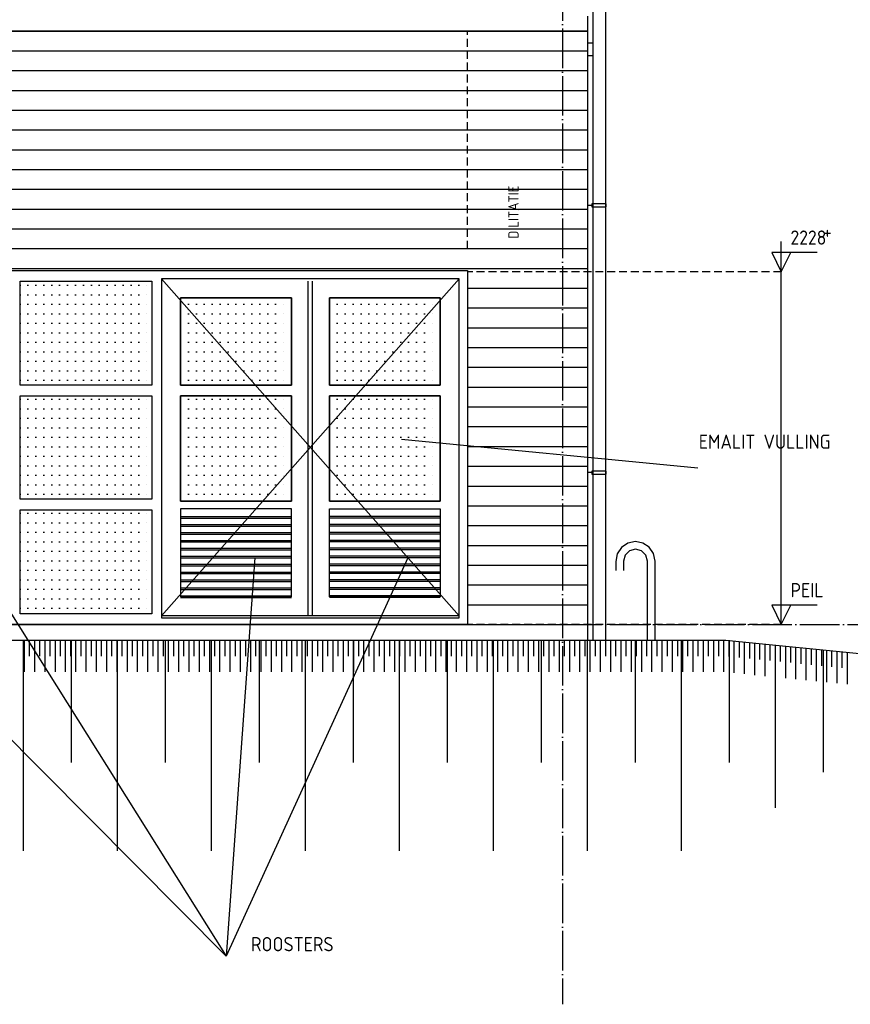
# Model space of a CAD drawing. Extents: x -52900 to 20500, y -12590 to 19148.
# Tile 37 of 39: x 9540 to 14788, y 7181 to 13402. Entities that reach past the tile are written whole.
import ezdxf

# ---------------------------------------------------------------- set-up
doc = ezdxf.new("R2010")
doc.units = 0
doc.header["$MEASUREMENT"] = 0
for name, pattern in [('DASHDOT', [300, 250, -25, 0, -25]), ('DASHED', [75, 50, -25]), ('DOT', [50, 0, -50])]:
    doc.linetypes.add(name, pattern=pattern)
for name, color, linetype in [('LAYER01', 7, 'CONTINUOUS'), ('LAYER107', 2, 'DOT'), ('LAYER11', 3, 'CONTINUOUS'), ('LAYER28', 1, 'CONTINUOUS'), ('LAYER30', 1, 'CONTINUOUS'), ('LAYER52', 7, 'DASHED')]:
    doc.layers.add(name, color=color, linetype=linetype)
doc.styles.get("Standard").update_dxf_attribs({"font": 'isocp.shx'})

msp = doc.modelspace()

# ---------------------------------------------------------------- linework, layer by layer
at = {"layer": 'LAYER01', "color": 1, "linetype": 'DASHDOT'}
for p, q in [((12970.5612, 18747.84395), (12970.5612, 7180.8426)), ((12369.2482, 9580.8441), (16771.24785, 9580.8441))]:
    msp.add_line(p, q, dxfattribs=at)
at = {"layer": 'LAYER01', "color": 1, "linetype": 'Continuous'}
for p, q in [((13130.56335, 13330.8426), (13130.56335, 13380.84565)), ((13130.56335, 13330.8426), (-11718.3136, 13330.8426)), ((-8954.4388, 13330.8426), (13130.56335, 13330.8426)), ((7556.2523, 9580.8441), (12369.2482, 9580.8441)), ((9562.06285, 9480.78155), (9562.06285, 8150.7797)), ((9864.06175, 9480.78155), (9864.06175, 8708.7822)), ((10156.0631, 9480.78155), (10156.0631, 8150.7797)), ((10458.0612, 9480.78155), (10458.0612, 8708.7822)), ((10750.06255, 9480.78155), (10750.06255, 8150.7797)), ((11052.06145, 9480.78155), (11052.06145, 8708.7822)), ((11344.06205, 9480.78155), (11344.06205, 8150.7797)), ((11646.06095, 9480.78155), (11646.06095, 8708.7822)), ((11938.0623, 9480.78155), (11938.0623, 8150.7797)), ((12240.0604, 9480.78155), (12240.0604, 8708.7822)), ((12532.06175, 9480.78155), (12532.06175, 8150.7797)), ((12834.06065, 9480.78155), (12834.06065, 8708.7822)), ((13126.062, 9480.78155), (13126.062, 8150.7797)), ((13428.0594, 9480.78155), (13428.0594, 8708.7822)), ((13720.06075, 9480.78155), (13720.06075, 8150.7797)), ((14022.05965, 9480.78155), (14022.05965, 8708.7822)), ((14314.06095, 9449.85885), (14314.06095, 8422.84315)), ((14616.0599, 9419.93635), (14616.0599, 8647.937))]:
    msp.add_line(p, q, dxfattribs=at)
at = {"layer": 'LAYER01', "color": 5, "linetype": 'Continuous'}
for p, q in [((-9128.4378, 13330.8426), (13130.56335, 13330.8426)), ((-9314.4371, 13205.8426), (13130.56335, 13205.8426)), ((-9314.4371, 13080.8441), (13130.56335, 13080.8441)), ((-9314.4371, 12955.84565), (13130.56335, 12955.84565)), ((-9314.4371, 12830.8426), (13130.56335, 12830.8426)), ((-9314.4371, 12705.84335), (13130.56335, 12705.84335)), ((-9314.4371, 12580.8449), (13130.56335, 12580.8449)), ((-9128.4378, 12455.8426), (13130.56335, 12455.8426)), ((-9128.4378, 12330.84335), (13130.56335, 12330.84335)), ((-9128.4378, 12205.8441), (13130.56335, 12205.8441)), ((-3741.43715, 12080.8449), (13130.56335, 12080.8449)), ((2421.87155, 11955.8426), (12369.2482, 11955.8426)), ((12369.2482, 11955.8426), (13130.56335, 11955.8426)), ((14352.2461, 11808.84475), (14352.2461, 12001.34355)), ((14578.5019, 11931.3431), (14292.24855, 11931.3431)), ((14292.24855, 11931.3431), (14352.2461, 11808.84475)), ((14352.2461, 11808.84475), (14412.24975, 11931.3431)), ((2421.87155, 11830.84335), (12369.2482, 11830.84335)), ((12369.2482, 11830.84335), (13130.56335, 11830.84335)), ((14352.2461, 9580.8441), (14352.2461, 11808.84475)), ((12369.2482, 11705.8449), (13130.56335, 11705.8449)), ((12369.2482, 11580.8426), (13130.56335, 11580.8426)), ((12369.2482, 11455.84335), (13130.56335, 11455.84335)), ((12369.2482, 11330.8441), (13130.56335, 11330.8441)), ((12369.2482, 11205.8449), (13130.56335, 11205.8449)), ((12369.2482, 11080.8426), (13130.56335, 11080.8426)), ((12369.2482, 10955.8441), (13130.56335, 10955.8441)), ((12369.2482, 10830.8449), (13130.56335, 10830.8449)), ((11953.2509, 10750.84305), (13825.25175, 10570.84275)), ((12369.2482, 10705.8426), (13130.56335, 10705.8426)), ((12369.2482, 10580.84335), (13130.56335, 10580.84335)), ((12369.2482, 10455.8441), (13130.56335, 10455.8441)), ((12369.2482, 10330.8449), (13130.56335, 10330.8449)), ((12369.2482, 10205.8426), (13130.56335, 10205.8426)), ((12369.2482, 10080.8441), (13130.56335, 10080.8441)), ((8284.2514, 10062.3436), (10845.24995, 7485.8429)), ((9257.24715, 10012.3436), (10845.24995, 7485.8429)), ((11025.2472, 10002.343), (10845.24995, 7485.8429)), ((11993.37385, 10002.343), (10845.24995, 7485.8429)), ((12369.2482, 9955.8449), (13130.56335, 9955.8449)), ((12369.2482, 9830.8426), (13130.56335, 9830.8426)), ((14352.2461, 9580.8441), (14352.2461, 9773.3429)), ((12369.2482, 9705.84335), (13130.56335, 9705.84335)), ((14578.5019, 9703.34245), (14292.24855, 9703.34245)), ((14292.24855, 9703.34245), (14352.2461, 9580.8441)), ((14352.2461, 9580.8441), (14412.24975, 9703.34245)), ((-3741.43715, 9580.8441), (13130.56335, 9580.8441))]:
    msp.add_line(p, q, dxfattribs=at)
at = {"layer": 'LAYER01', "color": 4, "linetype": 'DASHED'}
msp.add_line((12369.2482, 11955.8426), (12369.2482, 13330.8426), dxfattribs=at)
at = {"layer": 'LAYER01', "color": 5, "linetype": 'DASHED'}
for p, q in [((14352.2461, 11808.84475), (12369.2482, 11808.84475)), ((14352.2461, 9580.8441), (12369.2482, 9580.8441))]:
    msp.add_line(p, q, dxfattribs=at)
at = {"layer": 'LAYER11', "color": 1, "linetype": 'Continuous'}
for p, q in [((-12372.7501, 9480.8449), (14001.24815, 9480.8449)), ((14001.24815, 9480.8449), (19270.2484, 8958.844))]:
    msp.add_line(p, q, dxfattribs=at)
at = {"layer": 'LAYER11', "color": 5, "linetype": 'Continuous'}
for p, q in [((9570.224, 9280.84335), (9570.224, 9480.8449)), ((9570.224, 9380.8426), (9570.224, 9480.8449)), ((9602.7237, 9380.8426), (9602.7237, 9480.8449)), ((9635.2295, 9280.84335), (9635.2295, 9480.8449)), ((9635.2295, 9380.8426), (9635.2295, 9480.8449)), ((9667.7292, 9380.8426), (9667.7292, 9480.8449)), ((9700.2281, 9280.84335), (9700.2281, 9480.8449)), ((9700.2281, 9380.8426), (9700.2281, 9480.8449)), ((9732.7278, 9380.8426), (9732.7278, 9480.8449)), ((9765.2275, 9280.84335), (9765.2275, 9480.8449)), ((9765.2275, 9380.8426), (9765.2275, 9480.8449)), ((9797.72645, 9380.8426), (9797.72645, 9480.8449)), ((9830.22615, 9280.84335), (9830.22615, 9480.8449)), ((9830.22615, 9380.8426), (9830.22615, 9480.8449)), ((9862.72585, 9380.8426), (9862.72585, 9480.8449)), ((9895.22475, 9280.84335), (9895.22475, 9480.8449)), ((9895.22475, 9380.8426), (9895.22475, 9480.8449)), ((9927.72445, 9380.8426), (9927.72445, 9480.8449)), ((9960.22415, 9280.84335), (9960.22415, 9480.8449)), ((9960.22415, 9380.8426), (9960.22415, 9480.8449)), ((9992.72385, 9380.8426), (9992.72385, 9480.8449)), ((10025.2289, 9280.84335), (10025.2289, 9480.8449)), ((10025.2289, 9380.8426), (10025.2289, 9480.8449)), ((10057.7286, 9380.8426), (10057.7286, 9480.8449)), ((10090.22825, 9280.84335), (10090.22825, 9480.8449)), ((10090.22825, 9380.8426), (10090.22825, 9480.8449)), ((10122.72795, 9380.8426), (10122.72795, 9480.8449)), ((10155.2269, 9280.84335), (10155.2269, 9480.8449)), ((10155.2269, 9380.8426), (10155.2269, 9480.8449)), ((10187.7266, 9380.8426), (10187.7266, 9480.8449)), ((10220.2263, 9280.84335), (10220.2263, 9480.8449)), ((10220.2263, 9380.8426), (10220.2263, 9480.8449)), ((10252.7252, 9380.8426), (10252.7252, 9480.8449)), ((10285.2249, 9280.84335), (10285.2249, 9480.8449)), ((10285.2249, 9380.8426), (10285.2249, 9480.8449)), ((10317.7246, 9380.8426), (10317.7246, 9480.8449)), ((10350.22355, 9280.84335), (10350.22355, 9480.8449)), ((10350.22355, 9380.8426), (10350.22355, 9480.8449)), ((10382.72935, 9380.8426), (10382.72935, 9480.8449)), ((10415.22905, 9280.84335), (10415.22905, 9480.8449)), ((10415.22905, 9380.8426), (10415.22905, 9480.8449)), ((10447.72875, 9380.8426), (10447.72875, 9480.8449)), ((10480.22765, 9280.84335), (10480.22765, 9480.8449)), ((10480.22765, 9380.8426), (10480.22765, 9480.8449)), ((10512.72735, 9380.8426), (10512.72735, 9480.8449)), ((10545.22705, 9280.84335), (10545.22705, 9480.8449)), ((10545.22705, 9380.8426), (10545.22705, 9480.8449)), ((10577.726, 9380.8426), (10577.726, 9480.8449)), ((10610.2257, 9280.84335), (10610.2257, 9480.8449)), ((10610.2257, 9380.8426), (10610.2257, 9480.8449)), ((10642.72535, 9380.8426), (10642.72535, 9480.8449)), ((10675.2243, 9280.84335), (10675.2243, 9480.8449)), ((10675.2243, 9380.8426), (10675.2243, 9480.8449)), ((10707.724, 9380.8426), (10707.724, 9480.8449)), ((10740.2237, 9280.84335), (10740.2237, 9480.8449)), ((10740.2237, 9380.8426), (10740.2237, 9480.8449)), ((10772.7295, 9380.8426), (10772.7295, 9480.8449)), ((10805.2284, 9280.84335), (10805.2284, 9480.8449)), ((10805.2284, 9380.8426), (10805.2284, 9480.8449)), ((10837.7281, 9380.8426), (10837.7281, 9480.8449)), ((10870.2278, 9280.84335), (10870.2278, 9480.8449)), ((10870.2278, 9380.8426), (10870.2278, 9480.8449)), ((10902.72675, 9380.8426), (10902.72675, 9480.8449)), ((10935.22645, 9280.84335), (10935.22645, 9480.8449)), ((10935.22645, 9380.8426), (10935.22645, 9480.8449)), ((10967.72615, 9380.8426), (10967.72615, 9480.8449)), ((11000.22505, 9280.84335), (11000.22505, 9480.8449)), ((11000.22505, 9380.8426), (11000.22505, 9480.8449)), ((11032.72475, 9380.8426), (11032.72475, 9480.8449)), ((11065.22445, 9280.84335), (11065.22445, 9480.8449)), ((11065.22445, 9380.8426), (11065.22445, 9480.8449)), ((11097.7234, 9380.8426), (11097.7234, 9480.8449)), ((11130.2292, 9280.84335), (11130.2292, 9480.8449)), ((11130.2292, 9380.8426), (11130.2292, 9480.8449)), ((11162.7289, 9380.8426), (11162.7289, 9480.8449)), ((11195.2286, 9280.84335), (11195.2286, 9480.8449)), ((11195.2286, 9380.8426), (11195.2286, 9480.8449)), ((11227.7275, 9380.8426), (11227.7275, 9480.8449)), ((11260.2272, 9280.84335), (11260.2272, 9480.8449)), ((11260.2272, 9380.8426), (11260.2272, 9480.8449)), ((11292.7269, 9380.8426), (11292.7269, 9480.8449)), ((11325.22585, 9280.84335), (11325.22585, 9480.8449)), ((11325.22585, 9380.8426), (11325.22585, 9480.8449)), ((11357.7255, 9380.8426), (11357.7255, 9480.8449)), ((11390.2252, 9280.84335), (11390.2252, 9480.8449)), ((11390.2252, 9380.8426), (11390.2252, 9480.8449)), ((11422.72415, 9380.8426), (11422.72415, 9480.8449)), ((11455.22385, 9280.84335), (11455.22385, 9480.8449)), ((11455.22385, 9380.8426), (11455.22385, 9480.8449)), ((11487.72355, 9380.8426), (11487.72355, 9480.8449)), ((11520.22935, 9280.84335), (11520.22935, 9480.8449)), ((11520.22935, 9380.8426), (11520.22935, 9480.8449)), ((11552.72825, 9380.8426), (11552.72825, 9480.8449)), ((11585.22795, 9280.84335), (11585.22795, 9480.8449)), ((11585.22795, 9380.8426), (11585.22795, 9480.8449)), ((11617.72765, 9380.8426), (11617.72765, 9480.8449)), ((11650.22735, 9280.84335), (11650.22735, 9480.8449)), ((11650.22735, 9380.8426), (11650.22735, 9480.8449)), ((11682.7263, 9380.8426), (11682.7263, 9480.8449)), ((11715.226, 9280.84335), (11715.226, 9480.8449)), ((11715.226, 9380.8426), (11715.226, 9480.8449)), ((11747.7257, 9380.8426), (11747.7257, 9480.8449)), ((11780.2246, 9280.84335), (11780.2246, 9480.8449)), ((11780.2246, 9380.8426), (11780.2246, 9480.8449)), ((11812.7243, 9380.8426), (11812.7243, 9480.8449)), ((11845.224, 9280.84335), (11845.224, 9480.8449)), ((11845.224, 9380.8426), (11845.224, 9480.8449)), ((11877.7298, 9380.8426), (11877.7298, 9480.8449)), ((11910.22875, 9280.84335), (11910.22875, 9480.8449)), ((11910.22875, 9380.8426), (11910.22875, 9480.8449)), ((11942.7284, 9380.8426), (11942.7284, 9480.8449)), ((11975.2281, 9280.84335), (11975.2281, 9480.8449)), ((11975.2281, 9380.8426), (11975.2281, 9480.8449)), ((12007.72705, 9380.8426), (12007.72705, 9480.8449)), ((12040.22675, 9280.84335), (12040.22675, 9480.8449)), ((12040.22675, 9380.8426), (12040.22675, 9480.8449)), ((12072.72645, 9380.8426), (12072.72645, 9480.8449)), ((12105.22535, 9280.84335), (12105.22535, 9480.8449)), ((12105.22535, 9380.8426), (12105.22535, 9480.8449)), ((12137.72505, 9380.8426), (12137.72505, 9480.8449)), ((12170.22475, 9280.84335), (12170.22475, 9480.8449)), ((12170.22475, 9380.8426), (12170.22475, 9480.8449)), ((12202.7237, 9380.8426), (12202.7237, 9480.8449)), ((12235.2234, 9280.84335), (12235.2234, 9480.8449)), ((12235.2234, 9380.8426), (12235.2234, 9480.8449)), ((12267.7292, 9380.8426), (12267.7292, 9480.8449)), ((12300.2289, 9280.84335), (12300.2289, 9480.8449)), ((12300.2289, 9380.8426), (12300.2289, 9480.8449)), ((12332.7278, 9380.8426), (12332.7278, 9480.8449)), ((12365.2275, 9280.84335), (12365.2275, 9480.8449)), ((12365.2275, 9380.8426), (12365.2275, 9480.8449)), ((12397.7272, 9380.8426), (12397.7272, 9480.8449)), ((12430.22615, 9280.84335), (12430.22615, 9480.8449)), ((12430.22615, 9380.8426), (12430.22615, 9480.8449)), ((12462.72585, 9380.8426), (12462.72585, 9480.8449)), ((12495.2255, 9280.84335), (12495.2255, 9480.8449)), ((12495.2255, 9380.8426), (12495.2255, 9480.8449)), ((12527.72445, 9380.8426), (12527.72445, 9480.8449)), ((12560.22415, 9280.84335), (12560.22415, 9480.8449)), ((12560.22415, 9380.8426), (12560.22415, 9480.8449)), ((12592.72385, 9380.8426), (12592.72385, 9480.8449)), ((12625.22965, 9280.84335), (12625.22965, 9480.8449)), ((12625.22965, 9380.8426), (12625.22965, 9480.8449)), ((12657.7286, 9380.8426), (12657.7286, 9480.8449)), ((12690.22825, 9280.84335), (12690.22825, 9480.8449)), ((12690.22825, 9380.8426), (12690.22825, 9480.8449)), ((12722.72795, 9380.8426), (12722.72795, 9480.8449)), ((12755.2269, 9280.84335), (12755.2269, 9480.8449)), ((12755.2269, 9380.8426), (12755.2269, 9480.8449)), ((12787.7266, 9380.8426), (12787.7266, 9480.8449)), ((12820.2255, 9280.84335), (12820.2255, 9480.8449)), ((12820.2255, 9380.8426), (12820.2255, 9480.8449)), ((12852.7252, 9380.8426), (12852.7252, 9480.8449)), ((12885.2249, 9280.84335), (12885.2249, 9480.8449)), ((12885.2249, 9380.8426), (12885.2249, 9480.8449)), ((12917.7246, 9380.8426), (12917.7246, 9480.8449)), ((12950.2243, 9280.84335), (12950.2243, 9480.8449)), ((12950.2243, 9380.8426), (12950.2243, 9480.8449)), ((12982.724, 9380.8426), (12982.724, 9480.8449)), ((13015.2298, 9280.84335), (13015.2298, 9480.8449)), ((13015.2298, 9380.8426), (13015.2298, 9480.8449)), ((13047.72795, 9380.8426), (13047.72795, 9480.8449)), ((13080.22765, 9280.84335), (13080.22765, 9480.8449)), ((13080.22765, 9380.8426), (13080.22765, 9480.8449)), ((13112.72735, 9380.8426), (13112.72735, 9480.8449)), ((13145.22705, 9280.84335), (13145.22705, 9480.8449)), ((13145.22705, 9380.8426), (13145.22705, 9480.8449)), ((13177.72675, 9380.8426), (13177.72675, 9480.8449)), ((13210.22645, 9280.84335), (13210.22645, 9480.8449)), ((13210.22645, 9380.8426), (13210.22645, 9480.8449)), ((13242.7246, 9380.8426), (13242.7246, 9480.8449)), ((13275.2243, 9280.84335), (13275.2243, 9480.8449)), ((13275.2243, 9380.8426), (13275.2243, 9480.8449)), ((13307.724, 9380.8426), (13307.724, 9480.8449)), ((13340.2237, 9280.84335), (13340.2237, 9480.8449)), ((13340.2237, 9380.8426), (13340.2237, 9480.8449)), ((13372.7295, 9380.8426), (13372.7295, 9480.8449)), ((13405.2292, 9280.84335), (13405.2292, 9480.8449)), ((13405.2292, 9380.8426), (13405.2292, 9480.8449)), ((13437.7289, 9380.8426), (13437.7289, 9480.8449)), ((13470.22705, 9280.84335), (13470.22705, 9480.8449)), ((13470.22705, 9380.8426), (13470.22705, 9480.8449)), ((13502.72675, 9380.8426), (13502.72675, 9480.8449)), ((13535.22645, 9280.84335), (13535.22645, 9480.8449)), ((13535.22645, 9380.8426), (13535.22645, 9480.8449)), ((13567.72615, 9380.8426), (13567.72615, 9480.8449)), ((13600.22585, 9280.84335), (13600.22585, 9480.8449)), ((13600.22585, 9380.8426), (13600.22585, 9480.8449)), ((13632.7255, 9380.8426), (13632.7255, 9480.8449)), ((13665.2237, 9280.84335), (13665.2237, 9480.8449)), ((13665.2237, 9380.8426), (13665.2237, 9480.8449)), ((13697.7234, 9380.8426), (13697.7234, 9480.8449)), ((13730.2231, 9280.84335), (13730.2231, 9480.8449)), ((13730.2231, 9380.8426), (13730.2231, 9480.8449)), ((13762.7289, 9380.8426), (13762.7289, 9480.8449)), ((13795.2286, 9280.84335), (13795.2286, 9480.8449)), ((13795.2286, 9380.8426), (13795.2286, 9480.8449)), ((13827.72825, 9380.8426), (13827.72825, 9480.8449)), ((13860.22795, 9280.84335), (13860.22795, 9480.8449)), ((13860.22795, 9380.8426), (13860.22795, 9480.8449)), ((13892.72765, 9380.8426), (13892.72765, 9480.8449)), ((13925.22585, 9280.84335), (13925.22585, 9480.8449)), ((13925.22585, 9380.8426), (13925.22585, 9480.8449)), ((13957.7255, 9380.8426), (13957.7255, 9480.8449)), ((13990.2252, 9280.84335), (13990.2252, 9480.8449)), ((13990.2252, 9380.8426), (13990.2252, 9480.8449)), ((14022.7249, 9378.2242), (14022.7249, 9478.7178)), ((14055.2246, 9274.5178), (14055.2246, 9475.4982)), ((14055.2246, 9375.00535), (14055.2246, 9475.4982)), ((14087.7243, 9371.78575), (14087.7243, 9472.2786)), ((14120.2301, 9268.0794), (14120.2301, 9469.059)), ((14120.2301, 9368.56615), (14120.2301, 9469.059)), ((14152.72825, 9365.34655), (14152.72825, 9465.8394)), ((14185.22795, 9261.6371), (14185.22795, 9462.61675)), ((14185.22795, 9362.1269), (14185.22795, 9462.61675)), ((14217.72765, 9358.9073), (14217.72765, 9459.39715)), ((14250.22735, 9255.1979), (14250.22735, 9456.1775)), ((14250.22735, 9355.6877), (14250.22735, 9456.1775)), ((14282.72705, 9352.4681), (14282.72705, 9452.9579)), ((14315.22675, 9248.7587), (14315.22675, 9449.7383)), ((14315.22675, 9349.2485), (14315.22675, 9449.7383)), ((14347.7249, 9346.0289), (14347.7249, 9446.5187)), ((14380.2246, 9242.3195), (14380.2246, 9443.2991)), ((14380.2246, 9342.80625), (14380.2246, 9443.2991)), ((14412.7243, 9339.58665), (14412.7243, 9440.0795)), ((14445.224, 9235.8803), (14445.224, 9436.86065)), ((14445.224, 9336.36705), (14445.224, 9436.86065)), ((14477.7237, 9333.14745), (14477.7237, 9433.64105)), ((14510.2295, 9229.44105), (14510.2295, 9430.42145)), ((14510.2295, 9329.92785), (14510.2295, 9430.42145)), ((14542.7292, 9326.7082), (14542.7292, 9427.20185)), ((14575.22735, 9222.9988), (14575.22735, 9423.98225)), ((14575.22735, 9323.4886), (14575.22735, 9423.98225)), ((14607.72705, 9320.2698), (14607.72705, 9420.76265)), ((14640.22675, 9216.5596), (14640.22675, 9417.54)), ((14640.22675, 9317.05015), (14640.22675, 9417.54)), ((14672.72645, 9313.83055), (14672.72645, 9414.32035)), ((14705.22615, 9210.12115), (14705.22615, 9411.10075)), ((14705.22615, 9310.61095), (14705.22615, 9411.10075)), ((14737.72585, 9307.39135), (14737.72585, 9407.88115)), ((14770.224, 9203.68195), (14770.224, 9404.66155)), ((14770.224, 9304.17175), (14770.224, 9404.66155))]:
    msp.add_line(p, q, dxfattribs=at)
at = {"layer": 'LAYER28', "color": 3, "linetype": 'Continuous'}
msp.add_line((13130.56335, 9480.8449), (13130.56335, 13423.84185), dxfattribs=at)
at = {"layer": 'LAYER28', "color": 1, "linetype": 'Continuous'}
for p, q in [((13382.32725, 10095.24765), (13341.81215, 10067.6651)), ((13430.56185, 10104.998), (13382.32725, 10095.24765)), ((13430.56185, 10104.998), (13430.56185, 10104.998)), ((13478.0655, 10095.52305), (13430.56185, 10104.97285)), ((13518.33495, 10068.618), (13478.0655, 10095.52305)), ((13315.05585, 10026.36795), (13306.4392, 9978.11585)), ((13341.81215, 10067.6651), (13315.05585, 10026.36795)), ((13364.859, 10018.73245), (13354.7226, 9980.8449)), ((13392.67425, 10046.54615), (13364.859, 10018.73245)), ((13430.56185, 10056.6864), (13392.67425, 10046.54615)), ((13468.4677, 10046.5744), (13430.56185, 10056.72075)), ((13430.56185, 10056.6864), (13430.56185, 10056.6864)), ((13496.29515, 10018.7477), (13468.4677, 10046.5744)), ((13506.4377, 9980.8449), (13496.29515, 10018.7477)), ((13545.2423, 10028.34625), (13518.33495, 10068.618)), ((13554.68905, 9980.8449), (13545.2423, 10028.34625)), ((13306.4392, 9978.0617), (13306.4392, 9921.88875)), ((13354.68445, 9980.8449), (13354.68445, 9921.88875)), ((13506.4377, 9480.8449), (13506.4377, 9980.8449)), ((13554.68905, 9480.8449), (13554.68905, 9980.8449))]:
    msp.add_line(p, q, dxfattribs=at)
at = {"layer": 'LAYER30', "color": 1, "linetype": 'Continuous'}
for p, q in [((7556.2523, 11816.84495), (12369.2482, 11816.84495)), ((10435.8124, 11764.7812), (10435.74905, 9623.84415)), ((12317.24775, 11764.7812), (10435.74905, 9635.7826)), ((12317.24775, 11764.7812), (10435.8124, 11764.7812)), ((12317.24775, 9635.8429), (10435.8124, 11764.7812)), ((12317.24775, 9623.84415), (12317.24775, 11764.7812)), ((12369.2482, 11816.84495), (12369.2482, 9580.8441)), ((9541.75185, 11092.3439), (9541.75185, 11749.84205)), ((9541.75185, 11749.84205), (10374.75205, 11749.84205)), ((9541.75185, 11749.84205), (10374.75205, 11749.84205)), ((9541.75185, 11092.3439), (9541.75185, 11749.84205)), ((10374.75205, 11749.84205), (10374.75205, 11092.3439)), ((10374.75205, 11749.84205), (10374.75205, 11092.3439)), ((11363.5002, 9635.81085), (11363.5002, 11749.84205)), ((11389.4966, 9635.81085), (11389.4966, 11749.84205)), ((11256.49795, 11644.78075), (10555.7495, 11644.78075)), ((10555.7495, 11644.78075), (10555.7495, 11092.3439)), ((10555.7495, 11092.3439), (10555.7495, 11644.78075)), ((10555.7495, 11644.78075), (11256.49795, 11644.78075)), ((10555.7495, 11644.78075), (11256.49795, 11644.78075)), ((10555.7495, 11092.3439), (10555.7495, 11644.78075)), ((11256.49795, 11092.3439), (11256.49795, 11644.78075)), ((11256.49795, 11644.78075), (11256.49795, 11092.3439)), ((11256.49795, 11644.78075), (11256.49795, 11092.3439)), ((11496.49885, 11092.3439), (11496.49885, 11644.78075)), ((11496.49885, 11644.78075), (12197.2473, 11644.78075)), ((12197.2473, 11644.78075), (11496.49885, 11644.78075)), ((11496.49885, 11644.78075), (11496.49885, 11092.3439)), ((11496.49885, 11644.78075), (12197.2473, 11644.78075)), ((11496.49885, 11092.3439), (11496.49885, 11644.78075)), ((12197.2473, 11644.78075), (12197.2473, 11092.3439)), ((12197.2473, 11092.3439), (12197.2473, 11644.78075)), ((12197.2473, 11644.78075), (12197.2473, 11092.3439)), ((10374.75205, 11092.3439), (9541.75185, 11092.3439)), ((10374.75205, 11092.3439), (9541.75185, 11092.3439)), ((10555.7495, 11092.3439), (11256.49795, 11092.3439)), ((11256.49795, 11092.3439), (10555.7495, 11092.3439)), ((11256.49795, 11092.3439), (10555.7495, 11092.3439)), ((12197.2473, 11092.3439), (11496.49885, 11092.3439)), ((11496.49885, 11092.3439), (12197.2473, 11092.3439)), ((12197.2473, 11092.3439), (11496.49885, 11092.3439)), ((9541.75185, 10372.34495), (9541.75185, 11025.3441)), ((9541.75185, 11025.3441), (10374.75205, 11025.3441)), ((9541.75185, 11025.3441), (10374.75205, 11025.3441)), ((9541.75185, 10372.34495), (9541.75185, 11025.3441)), ((10374.75205, 11025.3441), (10374.75205, 10372.34495)), ((10374.75205, 11025.3441), (10374.75205, 10372.34495)), ((11256.49795, 11025.3441), (10555.7495, 11025.3441)), ((10555.7495, 11025.3441), (10555.7495, 10360.34315)), ((10555.7495, 10360.34315), (10555.7495, 11025.3441)), ((10555.7495, 11025.3441), (11256.49795, 11025.3441)), ((11256.49795, 11025.3441), (10555.7495, 11025.3441)), ((10555.7495, 11025.3441), (10555.7495, 10360.34315)), ((11256.49795, 10360.34315), (11256.49795, 11025.3441)), ((11256.49795, 11025.3441), (11256.49795, 10360.34315)), ((11256.49795, 10360.34315), (11256.49795, 11025.3441)), ((11496.49885, 10360.34315), (11496.49885, 11025.3441)), ((11496.49885, 11025.3441), (12197.2473, 11025.3441)), ((12197.2473, 11025.3441), (11496.49885, 11025.3441)), ((11496.49885, 11025.3441), (11496.49885, 10360.34315)), ((11496.49885, 11025.3441), (12197.2473, 11025.3441)), ((11496.49885, 10360.34315), (11496.49885, 11025.3441)), ((12197.2473, 11025.3441), (12197.2473, 10360.34315)), ((12197.2473, 10360.34315), (12197.2473, 11025.3441)), ((12197.2473, 11025.3441), (12197.2473, 10360.34315)), ((10374.75205, 10372.34495), (9541.75185, 10372.34495)), ((10374.75205, 10372.34495), (9541.75185, 10372.34495)), ((10555.7495, 10360.34315), (11256.49795, 10360.34315)), ((11256.49795, 10360.34315), (10555.7495, 10360.34315)), ((10555.7495, 10360.34315), (11256.49795, 10360.34315)), ((12197.2473, 10360.34315), (11496.49885, 10360.34315)), ((11496.49885, 10360.34315), (12197.2473, 10360.34315)), ((12197.2473, 10360.34315), (11496.49885, 10360.34315)), ((9541.75185, 9647.84395), (9541.75185, 10305.34515)), ((9541.75185, 10305.34515), (10374.75205, 10305.34515)), ((9541.75185, 10305.34515), (10374.75205, 10305.34515)), ((9541.75185, 9647.84395), (9541.75185, 10305.34515)), ((10374.75205, 10305.34515), (10374.75205, 9647.84395)), ((10374.75205, 10305.34515), (10374.75205, 9647.84395)), ((11256.49795, 10312.34435), (10555.7495, 10312.34435)), ((10555.7495, 10312.34435), (10555.7495, 9755.84335)), ((11256.49795, 9755.84335), (11256.49795, 10312.34435)), ((11496.49885, 9755.84335), (11496.49885, 10312.34435)), ((11496.49885, 10312.34435), (12197.2473, 10312.34435)), ((12197.2473, 10312.34435), (12197.2473, 9755.84335)), ((10555.7495, 10262.3451), (11256.49795, 10262.3451)), ((10555.7495, 10252.3445), (11256.49795, 10252.3445)), ((10555.7495, 10212.34205), (11256.49795, 10212.34205)), ((12197.2473, 10262.3451), (11496.49885, 10262.3451)), ((12197.2473, 10252.3445), (11496.49885, 10252.3445)), ((12197.2473, 10212.34205), (11496.49885, 10212.34205)), ((10555.7495, 10202.3445), (11256.49795, 10202.3445)), ((10555.7495, 10162.34285), (11256.49795, 10162.34285)), ((10555.7495, 10152.3453), (11256.49795, 10152.3453)), ((12197.2473, 10202.3445), (11496.49885, 10202.3445)), ((12197.2473, 10162.34285), (11496.49885, 10162.34285)), ((12197.2473, 10152.3453), (11496.49885, 10152.3453)), ((10555.7495, 10112.34285), (11256.49795, 10112.34285)), ((10555.7495, 10102.3422), (11256.49795, 10102.3422)), ((12197.2473, 10112.34285), (11496.49885, 10112.34285)), ((12197.2473, 10102.3422), (11496.49885, 10102.3422)), ((10555.7495, 10062.3436), (11256.49795, 10062.3436)), ((10555.7495, 10052.343), (11256.49795, 10052.343)), ((12197.2473, 10062.3436), (11496.49885, 10062.3436)), ((12197.2473, 10052.343), (11496.49885, 10052.343)), ((10555.7495, 10012.3436), (11256.49795, 10012.3436)), ((10555.7495, 10002.343), (11256.49795, 10002.343)), ((10555.7495, 9962.34435), (11256.49795, 9962.34435)), ((12197.2473, 10012.3436), (11496.49885, 10012.3436)), ((12197.2473, 10002.343), (11496.49885, 10002.343)), ((12197.2473, 9962.34435), (11496.49885, 9962.34435)), ((10555.7495, 9952.34375), (11256.49795, 9952.34375)), ((10555.7495, 9912.34435), (11256.49795, 9912.34435)), ((10555.7495, 9902.34375), (11256.49795, 9902.34375)), ((12197.2473, 9952.34375), (11496.49885, 9952.34375)), ((12197.2473, 9912.34435), (11496.49885, 9912.34435)), ((12197.2473, 9902.34375), (11496.49885, 9902.34375)), ((10555.7495, 9862.34435), (11256.49795, 9862.34435)), ((10555.7495, 9852.3445), (11256.49795, 9852.3445)), ((12197.2473, 9862.34435), (11496.49885, 9862.34435)), ((12197.2473, 9852.3445), (11496.49885, 9852.3445)), ((10555.7495, 9812.3451), (11256.49795, 9812.3451)), ((10555.7495, 9802.3445), (11256.49795, 9802.3445)), ((12197.2473, 9812.3451), (11496.49885, 9812.3451)), ((12197.2473, 9802.3445), (11496.49885, 9802.3445)), ((10555.7495, 9762.34205), (11256.49795, 9762.34205)), ((10555.7495, 9755.84335), (11256.49795, 9755.84335)), ((10555.7495, 9752.3445), (11256.49795, 9752.3445)), ((12197.2473, 9762.34205), (11496.49885, 9762.34205)), ((12197.2473, 9755.84335), (11496.49885, 9755.84335)), ((12197.2473, 9752.3445), (11496.49885, 9752.3445)), ((10374.75205, 9647.84395), (9541.75185, 9647.84395)), ((10374.75205, 9647.84395), (9541.75185, 9647.84395)), ((12317.24775, 9635.8429), (10435.74905, 9635.7826)), ((10435.74905, 9623.84415), (12317.24775, 9623.84415)), ((9844.2505, 9580.8441), (7556.2523, 9580.8441)), ((12369.2482, 9580.8441), (9844.2505, 9580.8441))]:
    msp.add_line(p, q, dxfattribs=at)
at = {"layer": 'LAYER30', "color": 3, "linetype": 'DOT'}
for p, q in [((9541.75185, 11723.84185), (10374.75205, 11723.84185)), ((9541.75185, 11663.84125), (10374.75205, 11663.84125)), ((9541.75185, 11603.8414), (10374.75205, 11603.8414)), ((10555.7495, 11603.8414), (11256.49795, 11603.8414)), ((11496.49885, 11603.8414), (12197.2473, 11603.8414)), ((9541.75185, 11543.84155), (10374.75205, 11543.84155)), ((10555.7495, 11543.84155), (11256.49795, 11543.84155)), ((11496.49885, 11543.84155), (12197.2473, 11543.84155)), ((9541.75185, 11483.84095), (10374.75205, 11483.84095)), ((10555.7495, 11483.84095), (11256.49795, 11483.84095)), ((11496.49885, 11483.84095), (12197.2473, 11483.84095)), ((9541.75185, 11423.8411), (10374.75205, 11423.8411)), ((10555.7495, 11423.8411), (11256.49795, 11423.8411)), ((11496.49885, 11423.8411), (12197.2473, 11423.8411)), ((9541.75185, 11363.8405), (10374.75205, 11363.8405)), ((10555.7495, 11363.8405), (11256.49795, 11363.8405)), ((11496.49885, 11363.8405), (12197.2473, 11363.8405)), ((9541.75185, 11303.84065), (10374.75205, 11303.84065)), ((10555.7495, 11303.84065), (11256.49795, 11303.84065)), ((11496.49885, 11303.84065), (12197.2473, 11303.84065)), ((9541.75185, 11243.84005), (10374.75205, 11243.84005)), ((10555.7495, 11243.84005), (11256.49795, 11243.84005)), ((11496.49885, 11243.84005), (12197.2473, 11243.84005)), ((9541.75185, 11183.8402), (10374.75205, 11183.8402)), ((10555.7495, 11183.8402), (11256.49795, 11183.8402)), ((11496.49885, 11183.8402), (12197.2473, 11183.8402)), ((9541.75185, 11123.83955), (10374.75205, 11123.83955)), ((10555.7495, 11123.83955), (11256.49795, 11123.83955)), ((11496.49885, 11123.83955), (12197.2473, 11123.83955)), ((9541.75185, 11003.8391), (10374.75205, 11003.8391)), ((10555.7495, 11003.8391), (11256.49795, 11003.8391)), ((11496.49885, 11003.8391), (12197.2473, 11003.8391)), ((9541.75185, 10943.83925), (10374.75205, 10943.83925)), ((10555.7495, 10943.83925), (11256.49795, 10943.83925)), ((11496.49885, 10943.83925), (12197.2473, 10943.83925)), ((9541.75185, 10883.84245), (10374.75205, 10883.84245)), ((10555.7495, 10883.84245), (11256.49795, 10883.84245)), ((11496.49885, 10883.84245), (12197.2473, 10883.84245)), ((9541.75185, 10823.84185), (10374.75205, 10823.84185)), ((9541.75185, 10763.842), (10374.75205, 10763.842)), ((10555.7495, 10823.84185), (11256.49795, 10823.84185)), ((10555.7495, 10763.842), (11256.49795, 10763.842)), ((11496.49885, 10823.84185), (12197.2473, 10823.84185)), ((11496.49885, 10763.842), (12197.2473, 10763.842)), ((9541.75185, 10703.8414), (10374.75205, 10703.8414)), ((10555.7495, 10703.8414), (11256.49795, 10703.8414)), ((11496.49885, 10703.8414), (12197.2473, 10703.8414)), ((9541.75185, 10643.84155), (10374.75205, 10643.84155)), ((10555.7495, 10643.84155), (11256.49795, 10643.84155)), ((11496.49885, 10643.84155), (12197.2473, 10643.84155)), ((9541.75185, 10583.84095), (10374.75205, 10583.84095)), ((10555.7495, 10583.84095), (11256.49795, 10583.84095)), ((11496.49885, 10583.84095), (12197.2473, 10583.84095)), ((9541.75185, 10523.8411), (10374.75205, 10523.8411)), ((10555.7495, 10523.8411), (11256.49795, 10523.8411)), ((11496.49885, 10523.8411), (12197.2473, 10523.8411)), ((9541.75185, 10463.84125), (10374.75205, 10463.84125)), ((10555.7495, 10463.84125), (11256.49795, 10463.84125)), ((11496.49885, 10463.84125), (12197.2473, 10463.84125)), ((9541.75185, 10403.84065), (10374.75205, 10403.84065)), ((10555.7495, 10403.84065), (11256.49795, 10403.84065)), ((11496.49885, 10403.84065), (12197.2473, 10403.84065)), ((9541.75185, 10283.8402), (10374.75205, 10283.8402)), ((9541.75185, 10223.84035), (10374.75205, 10223.84035)), ((9541.75185, 10163.8397), (10374.75205, 10163.8397)), ((9541.75185, 10103.83985), (10374.75205, 10103.83985)), ((9541.75185, 10043.83925), (10374.75205, 10043.83925)), ((9541.75185, 9983.8394), (10374.75205, 9983.8394)), ((9541.75185, 9923.8426), (10374.75205, 9923.8426)), ((9541.75185, 9863.842), (10374.75205, 9863.842)), ((9541.75185, 9803.84215), (10374.75205, 9803.84215)), ((9541.75185, 9743.84155), (10374.75205, 9743.84155)), ((9541.75185, 9683.8417), (10374.75205, 9683.8417))]:
    msp.add_line(p, q, dxfattribs=at)
at = {"layer": 'LAYER52', "color": 1, "linetype": 'Continuous'}
for p, q in [((13160.6247, 16040.84165), (13160.6247, 9480.8449)), ((13240.62345, 16040.84165), (13240.62345, 9480.8449)), ((13160.6247, 13253.84215), (13130.56335, 13253.84215)), ((13160.6247, 13173.8434), (13130.56335, 13173.8434)), ((13155.249, 12228.87495), (13130.56335, 12228.87495)), ((13245.6253, 12238.8756), (13155.62285, 12238.8756)), ((13155.62285, 12238.8756), (13155.62285, 12218.87435)), ((13155.62285, 12218.87435), (13245.6253, 12218.87435)), ((13245.6253, 12218.87435), (13245.6253, 12238.8756)), ((13155.249, 10540.3755), (13130.56335, 10540.3755)), ((13245.6253, 10550.37615), (13155.62285, 10550.37615)), ((13155.62285, 10550.37615), (13155.62285, 10530.3749)), ((13155.62285, 10530.3749), (13245.6253, 10530.3749)), ((13245.6253, 10530.3749), (13245.6253, 10550.37615))]:
    msp.add_line(p, q, dxfattribs=at)

# ---------------------------------------------------------------- texts
at = {"layer": 'LAYER01', "color": 1}
msp.add_text('DILITATIE', height=65, rotation=90, dxfattribs=at).set_placement((12692.24775, 12018.3441))
for s, p in [('2228 ', (14410.5026, 11980.59235)), ('    +', (14410.5026, 12016.8434)), ('PEIL', (14410.5026, 9752.59475))]:
    msp.add_text(s, height=90, dxfattribs=at).set_placement(p)
at = {"layer": 'LAYER107', "color": 1}
for s, p in [('EMALIT VULLING', (13831.06535, 10690.8432)), ('ROOSTERS', (11001.06125, 7515.84395))]:
    msp.add_text(s, height=90, dxfattribs=at).set_placement(p)

doc.saveas('drawing.dxf')
